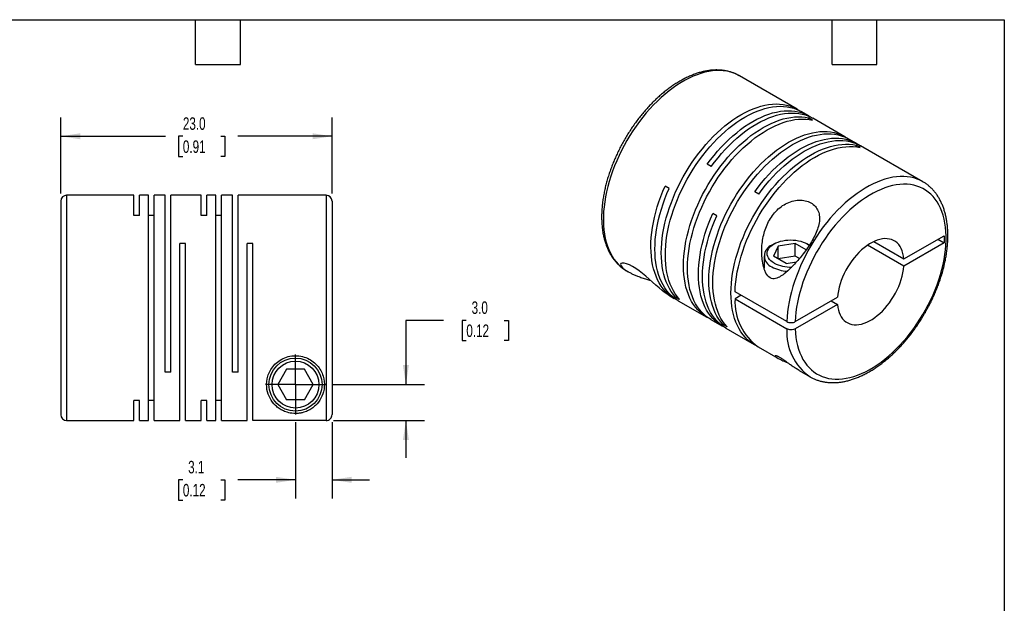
# Model space of a CAD drawing. Header units: millimetres. Extents: x 3 to 137, y 3 to 105.
# Tile 3 of 3: x 53 to 137, y 55 to 105. Entities that reach past the tile are written whole.
import ezdxf

# ---------------------------------------------------------------- set-up
doc = ezdxf.new("R2010")
doc.units = ezdxf.units.MM
doc.header["$LTSCALE"] = 0.5
doc.linetypes.add('SLD-Center', pattern=[19.05, 15.24, -1.27, 1.27, -1.27])
doc.linetypes.add('SLD-Solid', pattern=[0])
doc.layers.add('CENTER', color=40, linetype='SLD-Center')
doc.layers.add('DIMENSIONS', color=140, linetype='SLD-Solid', lineweight=25)
doc.layers.add('TEXT', color=140, linetype='SLD-Solid', lineweight=25)
doc.styles.add('SLDTEXTSTYLE0', font='TXT', dxfattribs={"width": 0.7})
doc.dimstyles.new('SLDDIMSTYLE1', dxfattribs={"dimtxt": 1.079004, "dimasz": 1.651, "dimexe": 0, "dimexo": 0.0625, "dimgap": 0.269751, "dimtad": 0, "dimtih": 1, "dimtoh": 1, "dimdec": 1, "dimrnd": 1e-09, "dimzin": 12, "dimdsep": 46, "dimtxsty": 'SLDTEXTSTYLE0', "dimsah": 1, "dimcen": 0.09, "dimadec": 0, "dimazin": 3, "dimtfac": 1, "dimtdec": 1, "dimtmove": 0, "dimatfit": 0, "dimfxl": 0, "dimfrac": 2, "dimtolj": 1, "dimtzin": 12, "dimarcsym": 0})
doc.dimstyles.new('SLDDIMSTYLE2', dxfattribs={"dimtxt": 1.079004, "dimasz": 1.651, "dimexe": 0, "dimexo": 0.0625, "dimgap": 0.269751, "dimtad": 0, "dimtih": 1, "dimtoh": 1, "dimdec": 1, "dimrnd": 1e-09, "dimzin": 4, "dimdsep": 46, "dimtxsty": 'SLDTEXTSTYLE0', "dimsah": 1, "dimcen": 0.09, "dimadec": 0, "dimazin": 1, "dimtfac": 1, "dimtdec": 1, "dimtmove": 0, "dimatfit": 0, "dimfxl": 0, "dimfrac": 2, "dimtolj": 1, "dimtzin": 12, "dimarcsym": 0})
doc.dimstyles.new('SLDDIMSTYLE5', dxfattribs={"dimtxt": 1.079004, "dimasz": 1.651, "dimexe": 0, "dimexo": 0.0625, "dimgap": 0.269751, "dimtad": 0, "dimtih": 1, "dimtoh": 1, "dimdec": 1, "dimrnd": 1e-09, "dimzin": 4, "dimdsep": 46, "dimtxsty": 'SLDTEXTSTYLE0', "dimsah": 1, "dimcen": 0.09, "dimadec": 0, "dimazin": 1, "dimtfac": 1, "dimtdec": 1, "dimtofl": 0, "dimtmove": 0, "dimatfit": 3, "dimfxl": 0, "dimfrac": 2, "dimtolj": 1, "dimtzin": 12, "dimarcsym": 0})

# ---------------------------------------------------------------- blocks, each defined once
blk = doc.blocks.new('_D_5')
at = {"layer": 'DIMENSIONS'}
for p, q in [((56.53, 90.03), (56.53, 96.482)), ((79.53, 90.03), (79.53, 96.482)), ((56.53, 94.895), (65.42, 94.895)), ((66.882, 94.895), (66.519, 94.895)), ((66.519, 94.895), (66.519, 93.18)), ((70.088, 94.895), (70.451, 94.895)), ((70.451, 94.895), (70.451, 93.18)), ((79.53, 94.895), (71.55, 94.895)), ((66.519, 93.18), (66.882, 93.18)), ((70.451, 93.18), (70.088, 93.18))]:
    blk.add_line(p, q, dxfattribs=at)
for points in [[(56.53, 94.895), (58.181, 94.641), (58.181, 95.149)], [(79.53, 94.895), (77.879, 95.149), (77.879, 94.641)]]:
    blk.add_solid(points, dxfattribs=at)
at = {"layer": 'DIMENSIONS', "char_height": 1.0583, "attachment_point": 1, "style": 'SLDTEXTSTYLE0'}
for s, insert in [('23.0', (66.882, 96.5)), ('0.91', (66.882, 94.544))]:
    blk.add_mtext(s, dxfattribs=dict(at, insert=insert))
blk = doc.blocks.new('_D_6')
at = {"layer": 'DIMENSIONS'}
for p, q in [((76.43, 70.67), (76.43, 64.186)), ((79.53, 70.667), (79.53, 64.186)), ((66.882, 65.774), (66.519, 65.774)), ((66.519, 65.774), (66.519, 64.059)), ((70.088, 65.774), (70.451, 65.774)), ((70.451, 65.774), (70.451, 64.059)), ((76.43, 65.774), (71.55, 65.774)), ((79.53, 65.774), (82.705, 65.774)), ((66.519, 64.059), (66.882, 64.059)), ((70.451, 64.059), (70.088, 64.059))]:
    blk.add_line(p, q, dxfattribs=at)
for points in [[(76.43, 65.774), (74.779, 66.028), (74.779, 65.52)], [(79.53, 65.774), (81.181, 65.52), (81.181, 66.028)]]:
    blk.add_solid(points, dxfattribs=at)
at = {"layer": 'DIMENSIONS', "char_height": 1.0583, "attachment_point": 1, "style": 'SLDTEXTSTYLE0'}
for s, insert in [('3.1', (67.331, 67.38)), ('0.12', (66.882, 65.423))]:
    blk.add_mtext(s, dxfattribs=dict(at, insert=insert))
blk = doc.blocks.new('_D_7')
at = {"layer": 'DIMENSIONS'}
for p, q in [((88.968, 79.291), (85.793, 79.291)), ((85.793, 79.291), (85.793, 73.845)), ((90.914, 79.291), (90.551, 79.291)), ((90.551, 79.291), (90.551, 77.576)), ((94.12, 79.291), (94.482, 79.291)), ((94.482, 79.291), (94.482, 77.576)), ((90.551, 77.576), (90.914, 77.576)), ((94.482, 77.576), (94.12, 77.576)), ((79.605, 73.845), (87.38, 73.845)), ((79.665, 70.802), (87.38, 70.802)), ((85.793, 70.802), (85.793, 67.627))]:
    blk.add_line(p, q, dxfattribs=at)
for points in [[(85.793, 73.845), (86.047, 75.496), (85.539, 75.496)], [(85.793, 70.802), (85.539, 69.151), (86.047, 69.151)]]:
    blk.add_solid(points, dxfattribs=at)
at = {"layer": 'DIMENSIONS', "char_height": 1.0583, "attachment_point": 1, "style": 'SLDTEXTSTYLE0'}
for s, insert in [('3.0', (91.362, 80.897)), ('0.12', (90.914, 78.941))]:
    blk.add_mtext(s, dxfattribs=dict(at, insert=insert))
blk = doc.blocks.new('SW_CENTERMARKSYMBOL_2')
at = {"layer": 'CENTER', "color": 0}
for q in [(0, 2.54), (-2.54, 0), (0, -2.54), (2.54, 0)]:
    blk.add_line((0, 0), q, dxfattribs=at)

msp = doc.modelspace()

# ---------------------------------------------------------------- linework, layer by layer
for p, q in [((118.975, 97.185), (114.061, 100.022)), ((119.965, 96.614), (119.314, 96.989)), ((120.267, 96.265), (119.928, 96.461)), ((119.928, 96.324), (119.928, 96.461)), ((123.005, 94.858), (120.304, 96.418)), ((123.995, 94.287), (123.345, 94.662)), ((124.298, 93.938), (123.958, 94.134)), ((123.958, 93.997), (123.958, 94.134)), ((129.617, 91.042), (124.335, 94.091)), ((111.676, 92.326), (111.337, 92.522)), ((129.617, 91.042), (129.597, 91.053)), ((108.111, 90.477), (107.771, 90.673)), ((115.706, 89.999), (115.367, 90.195)), ((56.53, 89.395), (56.53, 71.295)), ((62.73, 89.895), (57.03, 89.895)), ((57.03, 89.895), (57.03, 70.795)), ((62.73, 88.187), (62.73, 89.895)), ((63.98, 89.895), (63.21, 89.895)), ((63.21, 88.187), (63.21, 89.895)), ((63.98, 70.795), (63.98, 89.895)), ((65.38, 89.895), (64.46, 89.895)), ((64.46, 70.795), (64.46, 89.895)), ((65.38, 74.895), (65.38, 89.895)), ((68.43, 89.895), (65.86, 89.895)), ((65.86, 74.895), (65.86, 89.895)), ((68.43, 88.187), (68.43, 89.895)), ((69.68, 89.895), (68.91, 89.895)), ((68.91, 88.187), (68.91, 89.895)), ((69.68, 70.795), (69.68, 89.895)), ((71.08, 89.895), (70.16, 89.895)), ((70.16, 70.795), (70.16, 89.895)), ((71.08, 74.895), (71.08, 89.895)), ((79.03, 89.895), (71.56, 89.895)), ((71.56, 74.895), (71.56, 89.895)), ((79.03, 89.895), (79.03, 70.802)), ((79.53, 89.395), (79.53, 71.302)), ((63.21, 88.187), (62.73, 88.187)), ((64.46, 88.187), (63.98, 88.187)), ((68.91, 88.187), (68.43, 88.187)), ((70.16, 88.187), (69.68, 88.187)), ((112.141, 88.151), (111.802, 88.347)), ((128.012, 84.498), (131.418, 86.465)), ((130.888, 86.159), (131.418, 85.853)), ((131.418, 86.465), (131.418, 85.853)), ((67.11, 85.795), (66.63, 85.795)), ((66.63, 70.795), (66.63, 85.795)), ((67.11, 70.795), (67.11, 85.795)), ((72.81, 85.795), (72.33, 85.795)), ((72.33, 70.795), (72.33, 85.795)), ((72.81, 70.802), (72.81, 85.795)), ((117, 85.772), (116.816, 85.665)), ((117.346, 85.572), (116.958, 84.735)), ((118.796, 85.796), (117.346, 85.572)), ((117.346, 84.511), (117.346, 85.572)), ((119.719, 85.263), (118.796, 85.796)), ((118.796, 84.735), (118.796, 85.796)), ((119.999, 85.665), (119.815, 85.772)), ((128.012, 83.886), (124.93, 85.665)), ((125.461, 85.971), (128.012, 84.498)), ((131.418, 85.853), (128.012, 83.886)), ((116.158, 84.747), (116.158, 83.717)), ((118.019, 84.122), (116.958, 84.735)), ((118.796, 84.735), (117.346, 84.511)), ((119.153, 84.529), (118.796, 84.735)), ((104.503, 83.485), (104.511, 83.48)), ((104.511, 83.48), (104.628, 83.413)), ((116.13, 83.782), (116.158, 83.821)), ((118.019, 84.122), (118.92, 84.262)), ((108.071, 81.425), (108.542, 81.154)), ((108.655, 81.263), (108.773, 81.331)), ((108.994, 81.067), (108.655, 81.263)), ((118.095, 79.182), (113.696, 81.721)), ((114.227, 81.414), (113.696, 81.108)), ((113.696, 81.108), (118.095, 78.569)), ((118.802, 79.182), (122.38, 81.247)), ((108.881, 80.958), (111.3, 79.562)), ((122.38, 80.635), (118.802, 78.569)), ((121.849, 80.941), (122.38, 80.635)), ((111.639, 79.366), (112.572, 78.827)), ((112.686, 78.936), (112.804, 79.004)), ((113.025, 78.74), (112.686, 78.936)), ((112.912, 78.631), (115.33, 77.235)), ((115.669, 77.039), (117.332, 76.079)), ((75.68, 75.145), (74.929, 73.845)), ((77.181, 75.145), (75.68, 75.145)), ((77.931, 73.845), (77.181, 75.145)), ((65.86, 74.895), (65.38, 74.895)), ((71.56, 74.895), (71.08, 74.895)), ((119.126, 75.044), (120.068, 74.5)), ((120.068, 74.5), (120.088, 74.488)), ((74.929, 73.845), (75.68, 72.545)), ((77.181, 72.545), (77.931, 73.845)), ((63.21, 72.502), (62.73, 72.502)), ((62.73, 70.795), (62.73, 72.502)), ((63.21, 70.795), (63.21, 72.502)), ((64.46, 72.502), (63.98, 72.502)), ((68.91, 72.502), (68.43, 72.502)), ((68.43, 70.795), (68.43, 72.502)), ((68.91, 70.795), (68.91, 72.502)), ((70.16, 72.502), (69.68, 72.502)), ((77.181, 72.545), (75.68, 72.545)), ((57.03, 70.795), (62.73, 70.795)), ((63.21, 70.795), (63.98, 70.795)), ((64.46, 70.795), (66.63, 70.795)), ((67.11, 70.795), (68.43, 70.795)), ((68.91, 70.795), (69.68, 70.795)), ((70.16, 70.795), (72.33, 70.795)), ((79.03, 70.802), (72.81, 70.802))]:
    msp.add_line(p, q)
at = {"flags": 128}
for points in [[(114.061, 100.022), (114.044, 100.031), (113.796, 100.158), (113.537, 100.264), (113.267, 100.348), (112.987, 100.41), (112.698, 100.45), (112.4, 100.468), (112.093, 100.464), (111.78, 100.438), (111.461, 100.389), (111.135, 100.319), (110.806, 100.227), (110.472, 100.113), (110.135, 99.978), (109.796, 99.822), (109.456, 99.645), (109.116, 99.448), (108.775, 99.232), (108.437, 98.997), (108.1, 98.743), (107.766, 98.472), (107.436, 98.183), (107.111, 97.878), (106.792, 97.558), (106.478, 97.223), (106.172, 96.873), (105.874, 96.511), (105.585, 96.137), (105.304, 95.751), (105.035, 95.356), (104.775, 94.951), (104.528, 94.538), (104.292, 94.118), (104.069, 93.692), (103.86, 93.261), (103.664, 92.826), (103.482, 92.388), (103.316, 91.949), (103.164, 91.509), (103.028, 91.07), (102.908, 90.633), (102.804, 90.198), (102.717, 89.767), (102.646, 89.342), (102.593, 88.923), (102.556, 88.51), (102.537, 88.106), (102.534, 87.712), (102.549, 87.327), (102.581, 86.954), (102.63, 86.593), (102.696, 86.245), (102.778, 85.911), (102.878, 85.593), (102.993, 85.289), (103.125, 85.002), (103.272, 84.733), (103.434, 84.481), (103.612, 84.247), (103.804, 84.033), (104.01, 83.839), (104.229, 83.664), (104.461, 83.51), (104.503, 83.485)], [(108.655, 81.263), (108.467, 81.484), (108.294, 81.725), (108.136, 81.984), (107.993, 82.26), (107.866, 82.554), (107.756, 82.864), (107.662, 83.19), (107.585, 83.53), (107.525, 83.884), (107.482, 84.251), (107.456, 84.63), (107.447, 85.02), (107.456, 85.42), (107.482, 85.829), (107.526, 86.246), (107.586, 86.669), (107.664, 87.099), (107.758, 87.533), (107.869, 87.97), (107.996, 88.41), (108.139, 88.852), (108.297, 89.293), (108.471, 89.734), (108.659, 90.172), (108.862, 90.607), (109.078, 91.038), (109.307, 91.464), (109.549, 91.882), (109.803, 92.294), (110.068, 92.696), (110.344, 93.089), (110.629, 93.471), (110.924, 93.842), (111.227, 94.2), (111.538, 94.544), (111.856, 94.874), (112.179, 95.188), (112.508, 95.487), (112.841, 95.768), (113.178, 96.032), (113.517, 96.278), (113.858, 96.505), (114.2, 96.712), (114.542, 96.9), (114.883, 97.066), (115.223, 97.212), (115.559, 97.337), (115.892, 97.44), (116.221, 97.521), (116.545, 97.581), (116.862, 97.618), (117.173, 97.632), (117.476, 97.624), (117.771, 97.594), (118.057, 97.542), (118.333, 97.467), (118.598, 97.371), (118.852, 97.253), (119.093, 97.113), (119.142, 97.082)], [(108.994, 81.067), (108.806, 81.288), (108.633, 81.529), (108.475, 81.788), (108.332, 82.064), (108.206, 82.358), (108.095, 82.668), (108.001, 82.994), (107.924, 83.334), (107.864, 83.688), (107.821, 84.055), (107.795, 84.434), (107.787, 84.824), (107.796, 85.224), (107.822, 85.633), (107.865, 86.05), (107.926, 86.473), (108.003, 86.903), (108.097, 87.337), (108.208, 87.774), (108.335, 88.214), (108.478, 88.656), (108.636, 89.097), (108.81, 89.538), (108.998, 89.976), (109.201, 90.411), (109.417, 90.842), (109.647, 91.268), (109.888, 91.686), (110.142, 92.098), (110.407, 92.5), (110.683, 92.893), (110.969, 93.275), (111.263, 93.646), (111.567, 94.004), (111.877, 94.348), (112.195, 94.678), (112.519, 94.992), (112.848, 95.291), (113.181, 95.572), (113.517, 95.836), (113.857, 96.082), (114.198, 96.309), (114.54, 96.516), (114.882, 96.704), (115.223, 96.871), (115.562, 97.017), (115.899, 97.141), (116.232, 97.244), (116.561, 97.326), (116.884, 97.385), (117.202, 97.422), (117.513, 97.436), (117.816, 97.428), (118.111, 97.398), (118.396, 97.346), (118.672, 97.271), (118.937, 97.175), (119.191, 97.057), (119.314, 96.989)], [(111.337, 92.522), (111.622, 92.904), (111.917, 93.274), (112.22, 93.632), (112.531, 93.976), (112.849, 94.305), (113.173, 94.62), (113.502, 94.918), (113.835, 95.199), (114.171, 95.463), (114.511, 95.709), (114.852, 95.936), (115.194, 96.143), (115.536, 96.33), (115.877, 96.497), (116.216, 96.642), (116.553, 96.767), (116.886, 96.87), (117.214, 96.951), (117.538, 97.01), (117.856, 97.046), (118.166, 97.061), (118.469, 97.053), (118.764, 97.022), (119.05, 96.97), (119.325, 96.895), (119.59, 96.798), (119.844, 96.68), (120.086, 96.54), (120.132, 96.51)], [(111.676, 92.326), (111.962, 92.708), (112.256, 93.078), (112.56, 93.436), (112.871, 93.78), (113.188, 94.109), (113.512, 94.424), (113.841, 94.722), (114.174, 95.004), (114.511, 95.267), (114.85, 95.513), (115.191, 95.74), (115.533, 95.947), (115.875, 96.134), (116.216, 96.301), (116.555, 96.446), (116.892, 96.571), (117.225, 96.674), (117.554, 96.755), (117.877, 96.814), (118.195, 96.85), (118.506, 96.865), (118.809, 96.857), (119.104, 96.826), (119.389, 96.774), (119.665, 96.699), (119.93, 96.602), (120.183, 96.484), (120.304, 96.418)], [(111.472, 79.469), (111.42, 79.495), (111.179, 79.635), (110.949, 79.796), (110.733, 79.977), (110.531, 80.179), (110.343, 80.4), (110.169, 80.64), (110.011, 80.899), (109.868, 81.176), (109.741, 81.469), (109.631, 81.779), (109.537, 82.105), (109.459, 82.445), (109.399, 82.799), (109.356, 83.165), (109.33, 83.544), (109.321, 83.934), (109.33, 84.334), (109.356, 84.743), (109.399, 85.16), (109.459, 85.583), (109.537, 86.012), (109.631, 86.446), (109.741, 86.884), (109.868, 87.324), (110.011, 87.765), (110.169, 88.207), (110.343, 88.647), (110.531, 89.086), (110.733, 89.521), (110.949, 89.952), (111.179, 90.377), (111.42, 90.796), (111.674, 91.208), (111.939, 91.61), (112.215, 92.003), (112.5, 92.386), (112.795, 92.756), (113.098, 93.114), (113.409, 93.459), (113.726, 93.789), (114.05, 94.103), (114.379, 94.402), (114.712, 94.684), (115.048, 94.948), (115.388, 95.194), (115.729, 95.421), (116.071, 95.628), (116.413, 95.816), (116.754, 95.983), (117.093, 96.129), (117.43, 96.254), (117.763, 96.358), (118.092, 96.439), (118.415, 96.498), (118.733, 96.536), (119.044, 96.55), (119.347, 96.543), (119.642, 96.513), (119.928, 96.461)], [(111.639, 79.366), (111.518, 79.439), (111.289, 79.6), (111.073, 79.781), (110.87, 79.983), (110.682, 80.204), (110.509, 80.445), (110.35, 80.703), (110.208, 80.98), (110.081, 81.273), (109.97, 81.583), (109.876, 81.909), (109.799, 82.249), (109.738, 82.603), (109.695, 82.97), (109.669, 83.348), (109.661, 83.738), (109.669, 84.138), (109.695, 84.547), (109.738, 84.964), (109.799, 85.387), (109.876, 85.817), (109.97, 86.251), (110.081, 86.688), (110.208, 87.128), (110.35, 87.569), (110.509, 88.011), (110.682, 88.452), (110.87, 88.89), (111.073, 89.325), (111.289, 89.756), (111.518, 90.182), (111.76, 90.6), (112.013, 91.012), (112.278, 91.414), (112.554, 91.807), (112.84, 92.19), (113.134, 92.56), (113.437, 92.918), (113.748, 93.263), (114.066, 93.593), (114.389, 93.907), (114.718, 94.206), (115.051, 94.488), (115.388, 94.752), (115.727, 94.998), (116.068, 95.225), (116.41, 95.433), (116.752, 95.62), (117.093, 95.787), (117.432, 95.933), (117.769, 96.058), (118.102, 96.162), (118.431, 96.243), (118.755, 96.302), (119.073, 96.34), (119.383, 96.354), (119.687, 96.347), (119.982, 96.317), (120.267, 96.265)], [(112.686, 78.936), (112.498, 79.158), (112.324, 79.398), (112.166, 79.657), (112.023, 79.934), (111.897, 80.227), (111.786, 80.537), (111.692, 80.863), (111.615, 81.203), (111.555, 81.557), (111.512, 81.924), (111.486, 82.303), (111.478, 82.693), (111.487, 83.093), (111.513, 83.502), (111.556, 83.919), (111.617, 84.342), (111.694, 84.772), (111.788, 85.206), (111.899, 85.644), (112.026, 86.084), (112.169, 86.525), (112.328, 86.966), (112.501, 87.407), (112.69, 87.845), (112.892, 88.28), (113.108, 88.711), (113.338, 89.137), (113.58, 89.556), (113.833, 89.967), (114.098, 90.369), (114.374, 90.762), (114.66, 91.144), (114.955, 91.515), (115.258, 91.873), (115.569, 92.217), (115.886, 92.547), (116.21, 92.861), (116.539, 93.16), (116.872, 93.441), (117.209, 93.705), (117.548, 93.951), (117.889, 94.178), (118.231, 94.385), (118.573, 94.573), (118.914, 94.74), (119.253, 94.886), (119.59, 95.01), (119.923, 95.113), (120.252, 95.195), (120.575, 95.254), (120.893, 95.291), (121.204, 95.305), (121.507, 95.298), (121.802, 95.267), (122.087, 95.215), (122.363, 95.14), (122.628, 95.044), (122.882, 94.926), (123.124, 94.786), (123.172, 94.755)], [(113.025, 78.74), (112.837, 78.962), (112.664, 79.202), (112.505, 79.461), (112.363, 79.738), (112.236, 80.031), (112.126, 80.341), (112.032, 80.667), (111.955, 81.007), (111.895, 81.361), (111.852, 81.728), (111.826, 82.107), (111.817, 82.497), (111.826, 82.897), (111.852, 83.306), (111.896, 83.723), (111.956, 84.146), (112.034, 84.576), (112.128, 85.01), (112.239, 85.448), (112.366, 85.888), (112.509, 86.329), (112.667, 86.77), (112.841, 87.211), (113.029, 87.649), (113.231, 88.085), (113.448, 88.515), (113.677, 88.941), (113.919, 89.36), (114.173, 89.771), (114.438, 90.173), (114.714, 90.566), (114.999, 90.949), (115.294, 91.319), (115.597, 91.677), (115.908, 92.021), (116.226, 92.351), (116.549, 92.665), (116.878, 92.964), (117.211, 93.246), (117.548, 93.51), (117.887, 93.755), (118.228, 93.982), (118.57, 94.19), (118.912, 94.377), (119.253, 94.544), (119.592, 94.69), (119.929, 94.814), (120.262, 94.918), (120.591, 94.999), (120.915, 95.058), (121.232, 95.095), (121.543, 95.109), (121.846, 95.102), (122.141, 95.071), (122.427, 95.019), (122.703, 94.945), (122.968, 94.848), (123.221, 94.73), (123.345, 94.662)], [(115.367, 90.195), (115.653, 90.577), (115.948, 90.947), (116.251, 91.305), (116.562, 91.649), (116.879, 91.979), (117.203, 92.293), (117.532, 92.591), (117.865, 92.873), (118.202, 93.137), (118.541, 93.382), (118.882, 93.609), (119.224, 93.816), (119.566, 94.003), (119.907, 94.17), (120.246, 94.316), (120.583, 94.44), (120.916, 94.543), (121.245, 94.624), (121.569, 94.683), (121.886, 94.72), (122.197, 94.734), (122.5, 94.726), (122.795, 94.695), (123.08, 94.643), (123.356, 94.568), (123.621, 94.471), (123.875, 94.353), (124.116, 94.213), (124.162, 94.184)], [(115.706, 89.999), (115.992, 90.381), (116.287, 90.751), (116.59, 91.109), (116.901, 91.453), (117.219, 91.783), (117.543, 92.097), (117.871, 92.395), (118.205, 92.677), (118.541, 92.941), (118.881, 93.186), (119.222, 93.413), (119.564, 93.62), (119.906, 93.807), (120.247, 93.974), (120.586, 94.12), (120.922, 94.244), (121.256, 94.347), (121.584, 94.428), (121.908, 94.487), (122.226, 94.524), (122.536, 94.538), (122.839, 94.53), (123.134, 94.5), (123.42, 94.447), (123.695, 94.372), (123.96, 94.275), (124.214, 94.157), (124.335, 94.091)], [(115.503, 77.142), (115.451, 77.169), (115.209, 77.308), (114.98, 77.469), (114.764, 77.651), (114.561, 77.852), (114.373, 78.073), (114.2, 78.314), (114.041, 78.572), (113.899, 78.849), (113.772, 79.142), (113.661, 79.452), (113.567, 79.778), (113.49, 80.118), (113.43, 80.472), (113.386, 80.839), (113.36, 81.218), (113.352, 81.607), (113.36, 82.007), (113.386, 82.416), (113.43, 82.833), (113.49, 83.256), (113.567, 83.686), (113.661, 84.12), (113.772, 84.557), (113.899, 84.997), (114.041, 85.439), (114.2, 85.88), (114.373, 86.321), (114.561, 86.759), (114.764, 87.194), (114.98, 87.625), (115.209, 88.051), (115.451, 88.47), (115.705, 88.881), (115.97, 89.284), (116.245, 89.677), (116.531, 90.059), (116.825, 90.429), (117.128, 90.787), (117.439, 91.132), (117.757, 91.462), (118.08, 91.777), (118.409, 92.075), (118.742, 92.357), (119.079, 92.621), (119.418, 92.867), (119.759, 93.094), (120.101, 93.302), (120.443, 93.489), (120.784, 93.656), (121.123, 93.803), (121.46, 93.927), (121.793, 94.031), (122.122, 94.112), (122.446, 94.172), (122.764, 94.209), (123.075, 94.224), (123.378, 94.216), (123.673, 94.186), (123.958, 94.134)], [(113.696, 81.721), (113.719, 82.13), (113.758, 82.547), (113.815, 82.972), (113.89, 83.402), (113.981, 83.838), (114.089, 84.277), (114.213, 84.719), (114.354, 85.162), (114.51, 85.606), (114.682, 86.049), (114.869, 86.491), (115.07, 86.929), (115.285, 87.363), (115.513, 87.791), (115.755, 88.214), (116.008, 88.628), (116.273, 89.034), (116.549, 89.431), (116.834, 89.817), (117.13, 90.191), (117.433, 90.552), (117.745, 90.9), (118.064, 91.233), (118.388, 91.551), (118.719, 91.853), (119.053, 92.138), (119.391, 92.405), (119.732, 92.653), (120.075, 92.883), (120.419, 93.093), (120.762, 93.283), (121.105, 93.452), (121.447, 93.6), (121.785, 93.727), (122.12, 93.831), (122.451, 93.914), (122.777, 93.974), (123.096, 94.012), (123.409, 94.028), (123.714, 94.02), (124.011, 93.99), (124.298, 93.938)], [(129.597, 91.053), (129.388, 91.162), (129.13, 91.27), (128.862, 91.357), (128.583, 91.422), (128.295, 91.466), (127.998, 91.487), (127.693, 91.486), (127.381, 91.462), (127.062, 91.417), (126.737, 91.349), (126.408, 91.26), (126.075, 91.149), (125.739, 91.017), (125.4, 90.864), (125.06, 90.69), (124.719, 90.497), (124.379, 90.283), (124.04, 90.05), (123.703, 89.799), (123.369, 89.53), (123.038, 89.244), (122.713, 88.941), (122.392, 88.623), (122.078, 88.29), (121.771, 87.942), (121.471, 87.582), (121.181, 87.209), (120.899, 86.825), (120.628, 86.431), (120.367, 86.027), (120.118, 85.615), (119.881, 85.196), (119.656, 84.771), (119.444, 84.34), (119.247, 83.906), (119.063, 83.469), (118.894, 83.03), (118.741, 82.59), (118.603, 82.151), (118.48, 81.713), (118.374, 81.278), (118.285, 80.847), (118.212, 80.42), (118.156, 80), (118.117, 79.587), (118.095, 79.182)], [(108.715, 81.061), (108.702, 81.067), (108.457, 81.204), (108.225, 81.363), (108.006, 81.542), (107.8, 81.742), (107.609, 81.962), (107.433, 82.201), (107.272, 82.458), (107.126, 82.734), (106.997, 83.028), (106.884, 83.337), (106.788, 83.663), (106.708, 84.004), (106.646, 84.358), (106.601, 84.726), (106.574, 85.106), (106.564, 85.497), (106.571, 85.898), (106.596, 86.309), (106.638, 86.727), (106.698, 87.153), (106.775, 87.584), (106.869, 88.02), (106.979, 88.46), (107.106, 88.902), (107.249, 89.346), (107.408, 89.79), (107.582, 90.233), (107.771, 90.673)], [(108.881, 80.958), (108.763, 81.03), (108.533, 81.19), (108.317, 81.372), (108.115, 81.573), (107.926, 81.794), (107.753, 82.034), (107.594, 82.292), (107.451, 82.569), (107.324, 82.862), (107.213, 83.172), (107.119, 83.497), (107.042, 83.837), (106.981, 84.191), (106.938, 84.558), (106.912, 84.936), (106.903, 85.326), (106.911, 85.726), (106.937, 86.135), (106.98, 86.551), (107.04, 86.975), (107.118, 87.404), (107.211, 87.838), (107.322, 88.276), (107.448, 88.716), (107.591, 89.157), (107.749, 89.598), (107.923, 90.039), (108.111, 90.477)], [(118.802, 78.569), (118.824, 78.198), (118.864, 77.839), (118.921, 77.493), (118.995, 77.16), (119.086, 76.842), (119.193, 76.539), (119.317, 76.253), (119.457, 75.984), (119.612, 75.733), (119.782, 75.501), (119.967, 75.287), (120.167, 75.094), (120.38, 74.92), (120.606, 74.768), (120.844, 74.636), (121.094, 74.527), (121.356, 74.438), (121.628, 74.372), (121.909, 74.329), (122.199, 74.307), (122.498, 74.308), (122.804, 74.332), (123.116, 74.378), (123.434, 74.446), (123.757, 74.536), (124.084, 74.647), (124.413, 74.781), (124.745, 74.935), (125.078, 75.11), (125.412, 75.306), (125.745, 75.521), (126.076, 75.755), (126.405, 76.008), (126.73, 76.278), (127.052, 76.566), (127.368, 76.87), (127.679, 77.189), (127.983, 77.523), (128.279, 77.871), (128.567, 78.231), (128.845, 78.603), (129.114, 78.986), (129.372, 79.379), (129.619, 79.78), (129.854, 80.189), (130.076, 80.604), (130.285, 81.025), (130.48, 81.45), (130.661, 81.878), (130.827, 82.307), (130.978, 82.738), (131.113, 83.168), (131.232, 83.596), (131.334, 84.021), (131.42, 84.443), (131.489, 84.86), (131.541, 85.27), (131.576, 85.673), (131.593, 86.067), (131.593, 86.452), (131.576, 86.827), (131.541, 87.189), (131.489, 87.54), (131.42, 87.877), (131.334, 88.199), (131.232, 88.506), (131.113, 88.797), (130.978, 89.071), (130.827, 89.328), (130.661, 89.566), (130.48, 89.785), (130.285, 89.984), (130.076, 90.164), (129.854, 90.323), (129.619, 90.46), (129.372, 90.577), (129.114, 90.671), (128.845, 90.744), (128.567, 90.794), (128.279, 90.822), (127.983, 90.828), (127.679, 90.811), (127.368, 90.772), (127.052, 90.71), (126.73, 90.627), (126.405, 90.521), (126.076, 90.394), (125.745, 90.246), (125.412, 90.077), (125.078, 89.887), (124.745, 89.678), (124.413, 89.449), (124.084, 89.202), (123.757, 88.937), (123.434, 88.654), (123.116, 88.355), (122.804, 88.04), (122.498, 87.71), (122.199, 87.367), (121.909, 87.01), (121.628, 86.641), (121.356, 86.261), (121.094, 85.871), (120.844, 85.473), (120.606, 85.066), (120.38, 84.652), (120.167, 84.233), (119.967, 83.809), (119.782, 83.382), (119.612, 82.953), (119.457, 82.523), (119.317, 82.093), (119.193, 81.664), (119.086, 81.237), (118.995, 80.814), (118.921, 80.396), (118.864, 79.984), (118.824, 79.579), (118.802, 79.182)], [(112.745, 78.734), (112.696, 78.759), (112.454, 78.899), (112.224, 79.059), (112.008, 79.241), (111.806, 79.442), (111.617, 79.663), (111.444, 79.903), (111.285, 80.162), (111.142, 80.438), (111.015, 80.731), (110.905, 81.041), (110.81, 81.366), (110.733, 81.706), (110.672, 82.06), (110.629, 82.427), (110.603, 82.806), (110.594, 83.195), (110.603, 83.595), (110.628, 84.004), (110.671, 84.42), (110.731, 84.844), (110.809, 85.273), (110.902, 85.707), (111.013, 86.145), (111.14, 86.585), (111.282, 87.026), (111.44, 87.468), (111.614, 87.908), (111.802, 88.347)], [(112.912, 78.631), (112.793, 78.703), (112.564, 78.864), (112.348, 79.045), (112.145, 79.246), (111.957, 79.467), (111.783, 79.707), (111.625, 79.966), (111.482, 80.242), (111.355, 80.535), (111.244, 80.845), (111.15, 81.17), (111.072, 81.51), (111.012, 81.864), (110.968, 82.231), (110.942, 82.61), (110.933, 82.999), (110.942, 83.399), (110.968, 83.808), (111.011, 84.225), (111.071, 84.648), (111.148, 85.077), (111.242, 85.511), (111.352, 85.949), (111.479, 86.389), (111.622, 86.83), (111.78, 87.272), (111.953, 87.712), (112.141, 88.151)], [(117, 84.147), (116.852, 84.243), (116.723, 84.348), (116.615, 84.461), (116.529, 84.58), (116.467, 84.704), (116.43, 84.831), (116.418, 84.959), (116.43, 85.088), (116.467, 85.215), (116.529, 85.339), (116.615, 85.458), (116.723, 85.571), (116.852, 85.676), (117, 85.772), (117.167, 85.858), (117.349, 85.932), (117.544, 85.994), (117.75, 86.044), (117.965, 86.079), (118.185, 86.101), (118.408, 86.108), (118.63, 86.101), (118.85, 86.079), (119.065, 86.044), (119.271, 85.994), (119.466, 85.932), (119.648, 85.858), (119.815, 85.772), (119.963, 85.676), (119.992, 85.655)], [(128.012, 84.498), (127.982, 84.739), (127.934, 84.967), (127.868, 85.178), (127.786, 85.374), (127.687, 85.551), (127.573, 85.709), (127.443, 85.848), (127.299, 85.965), (127.141, 86.061), (126.971, 86.134), (126.79, 86.185), (126.599, 86.213), (126.398, 86.217), (126.19, 86.198), (125.976, 86.156), (125.757, 86.092), (125.534, 86.004), (125.309, 85.895), (125.083, 85.765), (124.858, 85.614), (124.635, 85.444), (124.416, 85.256), (124.201, 85.05), (123.993, 84.829), (123.793, 84.593), (123.602, 84.344), (123.42, 84.084), (123.25, 83.815), (123.093, 83.537), (122.949, 83.253), (122.819, 82.965), (122.704, 82.674), (122.605, 82.383), (122.523, 82.093), (122.458, 81.805), (122.41, 81.523), (122.38, 81.247)], [(108.072, 81.427), (108.017, 81.458), (107.864, 81.557), (107.695, 81.679), (107.515, 81.82), (107.261, 82.034), (106.979, 82.282), (106.711, 82.522), (106.421, 82.78), (106.141, 83.023), (105.845, 83.267), (105.56, 83.487), (105.272, 83.689), (104.999, 83.858), (104.738, 83.995), (104.497, 84.093), (104.291, 84.146), (104.124, 84.151), (104.021, 84.105), (103.992, 84.022), (104.032, 83.908), (104.095, 83.821), (104.185, 83.728), (104.303, 83.628), (104.445, 83.526), (104.445, 83.526)], [(122.38, 80.635), (122.41, 80.394), (122.458, 80.167), (122.523, 79.955), (122.605, 79.76), (122.704, 79.582), (122.819, 79.424), (122.949, 79.286), (123.093, 79.168), (123.25, 79.073), (123.42, 78.999), (123.602, 78.948), (123.793, 78.921), (123.993, 78.916), (124.201, 78.935), (124.416, 78.977), (124.635, 79.042), (124.858, 79.129), (125.083, 79.238), (125.309, 79.368), (125.534, 79.519), (125.757, 79.689), (125.976, 79.877), (126.19, 80.083), (126.398, 80.304), (126.599, 80.54), (126.79, 80.789), (126.971, 81.049), (127.141, 81.319), (127.299, 81.596), (127.443, 81.88), (127.573, 82.168), (127.687, 82.459), (127.786, 82.75), (127.868, 83.041), (127.934, 83.328), (127.982, 83.61), (128.012, 83.886)]]:
    msp.add_lwpolyline(points, dxfattribs=at)
for radius in [2.25, 1.99]:
    msp.add_circle((76.43, 73.845), radius)
for centre, radius, start, end in [((57.03, 89.395), 0.5, 90, 180), ((79.03, 89.395), 0.5, 0, 90), ((117.171, 84.747), 0.985, 111.13142, 248.88471), ((118.291, 86.543), 3.089, 241.48447, 267.01519), ((118.368, 86.743), 2.935, 242.21612, 272.74057), ((118.387, 80.87), 4.697, 177.09065, 234.6442), ((122.684, 78.282), 4.599, 176.41459, 235.32026), ((57.03, 71.295), 0.5, 180, 270)]:
    msp.add_arc(centre, radius, start, end)
for points, knots in [([(114.059, 100.023), (113.981, 100.066), (113.821, 100.153), (113.568, 100.261), (113.303, 100.352), (113.029, 100.423), (112.746, 100.474), (112.455, 100.506), (112.157, 100.516), (111.852, 100.507), (111.541, 100.477), (111.224, 100.426), (110.903, 100.355), (110.578, 100.264), (110.25, 100.152), (109.92, 100.021), (109.589, 99.87), (109.257, 99.701), (108.926, 99.513), (108.596, 99.307), (108.268, 99.083), (107.943, 98.843), (107.621, 98.587), (107.303, 98.315), (106.99, 98.028), (106.683, 97.727), (106.381, 97.413), (106.086, 97.086), (105.799, 96.746), (105.519, 96.396), (105.248, 96.035), (104.987, 95.664), (104.735, 95.285), (104.493, 94.898), (104.262, 94.503), (104.042, 94.103), (103.835, 93.697), (103.639, 93.287), (103.456, 92.873), (103.287, 92.457), (103.131, 92.039), (102.988, 91.62), (102.861, 91.201), (102.747, 90.784), (102.649, 90.368), (102.566, 89.955), (102.498, 89.546), (102.446, 89.142), (102.409, 88.743), (102.389, 88.351), (102.384, 87.966), (102.396, 87.589), (102.424, 87.222), (102.469, 86.864), (102.53, 86.517), (102.607, 86.182), (102.701, 85.86), (102.81, 85.552), (102.936, 85.258), (103.076, 84.979), (103.232, 84.717), (103.402, 84.471), (103.585, 84.243), (103.782, 84.033), (103.991, 83.842), (104.213, 83.67), (104.384, 83.552), (104.485, 83.498), (104.503, 83.487)], [0, 0, 0, 0, 0.014237, 0.0289687, 0.0437168, 0.0585053, 0.0733545, 0.0882799, 0.103291, 0.1183916, 0.1335795, 0.148848, 0.164187, 0.1795846, 0.1950281, 0.2105058, 0.2260067, 0.2415219, 0.2570441, 0.2725666, 0.2880851, 0.3035971, 0.319101, 0.334596, 0.3500817, 0.3655583, 0.3810262, 0.3964861, 0.4119388, 0.4273851, 0.4428262, 0.458263, 0.4736967, 0.4891282, 0.5045588, 0.5199896, 0.5354213, 0.5508552, 0.5662921, 0.5817335, 0.5971802, 0.6126335, 0.6280944, 0.6435639, 0.659043, 0.6745324, 0.6900329, 0.7055446, 0.7210677, 0.7366017, 0.7521452, 0.7676964, 0.783252, 0.7988059, 0.8143511, 0.829879, 0.8453791, 0.8608393, 0.8762463, 0.8915865, 0.9068477, 0.9220203, 0.9370992, 0.952085, 0.9669843, 0.9818105, 0.9965822, 1, 1, 1, 1]), ([(120.09, 74.487), (120.169, 74.445), (120.33, 74.358), (120.585, 74.251), (120.851, 74.162), (121.126, 74.093), (121.41, 74.044), (121.701, 74.015), (122, 74.006), (122.306, 74.017), (122.617, 74.049), (122.935, 74.102), (123.256, 74.175), (123.582, 74.268), (123.91, 74.382), (124.24, 74.515), (124.571, 74.667), (124.903, 74.839), (125.234, 75.028), (125.564, 75.236), (125.891, 75.461), (126.216, 75.703), (126.538, 75.961), (126.855, 76.234), (127.168, 76.522), (127.475, 76.824), (127.776, 77.14), (128.07, 77.469), (128.357, 77.809), (128.635, 78.16), (128.905, 78.522), (129.166, 78.894), (129.417, 79.274), (129.658, 79.662), (129.888, 80.057), (130.106, 80.458), (130.313, 80.864), (130.507, 81.275), (130.689, 81.689), (130.857, 82.106), (131.012, 82.524), (131.153, 82.943), (131.279, 83.361), (131.391, 83.779), (131.488, 84.194), (131.57, 84.606), (131.636, 85.015), (131.687, 85.419), (131.722, 85.817), (131.741, 86.208), (131.743, 86.592), (131.73, 86.968), (131.7, 87.335), (131.654, 87.692), (131.591, 88.037), (131.512, 88.371), (131.417, 88.692), (131.306, 88.999), (131.18, 89.292), (131.038, 89.569), (130.881, 89.83), (130.709, 90.073), (130.524, 90.3), (130.326, 90.508), (130.116, 90.698), (129.893, 90.868), (129.719, 90.986), (129.615, 91.041), (129.593, 91.052)], [0, 0, 0, 0, 0.014364, 0.029087, 0.043829, 0.058613, 0.07346, 0.088384, 0.103394, 0.118494, 0.13368, 0.148946, 0.164282, 0.179675, 0.195112, 0.210583, 0.226076, 0.241582, 0.257095, 0.272607, 0.288116, 0.303617, 0.31911, 0.334595, 0.35007, 0.365536, 0.380993, 0.396443, 0.411885, 0.427321, 0.442752, 0.458179, 0.473603, 0.489024, 0.504445, 0.519866, 0.535289, 0.550713, 0.566141, 0.581573, 0.59701, 0.612454, 0.627906, 0.643367, 0.658837, 0.674318, 0.68981, 0.705313, 0.720827, 0.736353, 0.751887, 0.767429, 0.782975, 0.798519, 0.814053, 0.829569, 0.845056, 0.860502, 0.875894, 0.891217, 0.90646, 0.921615, 0.936675, 0.951643, 0.966525, 0.981336, 0.996094, 1, 1, 1, 1]), ([(116.675, 82.899), (116.748, 82.857), (116.825, 82.833), (116.978, 82.815), (117.053, 82.822), (117.276, 82.869), (117.42, 82.938), (117.698, 83.106), (117.833, 83.207), (118.097, 83.424), (118.226, 83.541), (118.612, 83.914), (118.869, 84.192), (119.367, 84.781), (119.608, 85.092), (120.068, 85.759), (120.278, 86.104), (120.541, 86.643), (120.619, 86.825), (120.745, 87.188), (120.794, 87.371), (120.854, 87.727), (120.865, 87.901), (120.841, 88.238), (120.807, 88.395), (120.691, 88.691), (120.609, 88.826), (120.401, 89.062), (120.273, 89.165), (119.986, 89.328), (119.823, 89.391), (119.476, 89.469), (119.294, 89.485), (118.913, 89.471), (118.723, 89.441), (118.347, 89.336), (118.158, 89.261), (117.805, 89.073), (117.638, 88.961), (117.324, 88.705), (117.179, 88.562), (116.786, 88.103), (116.573, 87.75), (116.251, 87.02), (116.136, 86.638), (115.986, 85.845), (115.952, 85.444), (115.961, 84.845), (115.974, 84.645), (116.023, 84.246), (116.059, 84.047), (116.136, 83.759), (116.165, 83.664), (116.234, 83.479), (116.274, 83.388), (116.411, 83.133), (116.53, 82.983), (116.675, 82.899)], [0, 0, 0, 0, 0.015625, 0.015625, 0.03125, 0.03125, 0.0625, 0.0625, 0.09375, 0.09375, 0.125, 0.125, 0.1875, 0.1875, 0.25, 0.25, 0.3125, 0.3125, 0.34375, 0.34375, 0.375, 0.375, 0.40625, 0.40625, 0.4375, 0.4375, 0.46875, 0.46875, 0.5, 0.5, 0.53125, 0.53125, 0.5625, 0.5625, 0.59375, 0.59375, 0.625, 0.625, 0.65625, 0.65625, 0.6875, 0.6875, 0.75, 0.75, 0.8125, 0.8125, 0.875, 0.875, 0.90625, 0.90625, 0.9375, 0.9375, 0.953125, 0.953125, 0.96875, 0.96875, 1, 1, 1, 1]), ([(104.445, 83.526), (104.511, 83.484), (104.644, 83.4), (104.882, 83.275), (105.145, 83.153), (105.451, 83.028), (105.799, 82.903), (106.164, 82.787), (106.414, 82.718), (106.526, 82.686)], [0, 0, 0, 0, 0.133676, 0.267382, 0.40489, 0.542417, 0.705032, 0.867661, 1, 1, 1, 1]), ([(118.095, 79.182), (118.188, 79.128), (118.318, 79.097), (118.579, 79.097), (118.709, 79.128), (118.802, 79.182)], [0, 0, 0, 0, 0.5, 0.5, 1, 1, 1, 1]), ([(118.802, 78.569), (118.709, 78.515), (118.579, 78.485), (118.318, 78.485), (118.188, 78.515), (118.095, 78.569)], [0, 0, 0, 0, 0.5, 0.5, 1, 1, 1, 1]), ([(76.43, 71.395), (76.533, 71.395), (76.635, 71.401), (76.829, 71.425), (76.918, 71.442), (77.171, 71.503), (77.321, 71.557), (77.59, 71.681), (77.711, 71.752), (77.932, 71.904), (78.032, 71.986), (78.311, 72.253), (78.468, 72.46), (78.713, 72.918), (78.803, 73.17), (78.894, 73.729), (78.894, 74.027), (78.798, 74.494), (78.749, 74.653), (78.616, 74.964), (78.53, 75.12), (78.321, 75.414), (78.197, 75.553), (77.91, 75.806), (77.752, 75.917), (77.402, 76.102), (77.213, 76.175), (76.823, 76.271), (76.618, 76.296), (76.214, 76.293), (76.01, 76.267), (75.621, 76.166), (75.436, 76.093), (75.087, 75.903), (74.93, 75.791), (74.65, 75.539), (74.526, 75.397), (74.32, 75.102), (74.237, 74.95), (74.106, 74.636), (74.059, 74.479), (73.966, 74.015), (73.968, 73.712), (74.06, 73.164), (74.149, 72.913), (74.397, 72.454), (74.552, 72.251), (74.831, 71.985), (74.931, 71.902), (75.153, 71.749), (75.274, 71.679), (75.475, 71.587), (75.545, 71.559), (75.695, 71.506), (75.775, 71.482), (76.029, 71.421), (76.225, 71.395), (76.43, 71.395)], [0, 0, 0, 0, 0.015625, 0.015625, 0.03125, 0.03125, 0.0625, 0.0625, 0.09375, 0.09375, 0.125, 0.125, 0.1875, 0.1875, 0.25, 0.25, 0.3125, 0.3125, 0.34375, 0.34375, 0.375, 0.375, 0.40625, 0.40625, 0.4375, 0.4375, 0.46875, 0.46875, 0.5, 0.5, 0.53125, 0.53125, 0.5625, 0.5625, 0.59375, 0.59375, 0.625, 0.625, 0.65625, 0.65625, 0.6875, 0.6875, 0.75, 0.75, 0.8125, 0.8125, 0.875, 0.875, 0.90625, 0.90625, 0.9375, 0.9375, 0.953125, 0.953125, 0.96875, 0.96875, 1, 1, 1, 1]), ([(117.488, 76.149), (117.461, 76.164), (117.402, 76.198), (117.324, 76.236), (117.25, 76.267), (117.188, 76.286), (117.136, 76.293), (117.106, 76.283), (117.106, 76.252), (117.154, 76.196), (117.265, 76.116), (117.431, 76.023), (117.633, 75.926), (117.863, 75.826), (118.028, 75.758), (118.126, 75.717), (118.135, 75.714)], [0, 0, 0, 0, 0.033918, 0.072679, 0.112525, 0.163806, 0.216377, 0.290014, 0.365229, 0.476954, 0.591649, 0.70185, 0.815023, 0.90176, 0.990787, 1, 1, 1, 1]), ([(119.127, 75.045), (119.072, 75.077), (118.94, 75.153), (118.698, 75.314), (118.443, 75.492), (118.205, 75.664), (118.023, 75.795), (117.864, 75.906), (117.735, 75.994), (117.606, 76.079), (117.528, 76.125), (117.488, 76.149)], [0, 0, 0, 0, 0.123516, 0.299328, 0.479729, 0.595978, 0.714881, 0.785028, 0.856617, 0.926905, 1, 1, 1, 1]), ([(79.03, 70.802), (79.162, 70.802), (79.292, 70.856), (79.476, 71.041), (79.53, 71.17), (79.53, 71.302)], [0, 0, 0, 0, 0.5, 0.5, 1, 1, 1, 1])]:
    msp.add_open_spline(points, degree=3, knots=knots)
at = {"layer": 'TEXT'}
for p, q in [((3.175, 104.775), (136.525, 104.775)), ((67.945, 100.965), (67.945, 104.775)), ((71.755, 100.965), (71.755, 104.775)), ((121.92, 100.965), (121.92, 104.775)), ((125.73, 100.965), (125.73, 104.775)), ((136.525, 104.775), (136.525, 3.175)), ((67.945, 100.965), (71.755, 100.965)), ((121.92, 100.965), (125.73, 100.965))]:
    msp.add_line(p, q, dxfattribs=at)

# ---------------------------------------------------------------- block references
at = {"layer": 'CENTER'}
msp.add_blockref('SW_CENTERMARKSYMBOL_2', (76.43, 73.845), dxfattribs=at)

# ---------------------------------------------------------------- dimensions: what is measured, and where the dimension line sits
at = {"layer": 'DIMENSIONS'}
for base, p1, p2, dimstyle, picture, middle in [((56.53, 94.895), (79.53, 89.395), (56.53, 89.395), 'SLDDIMSTYLE5', '_D_5', (68.485, 94.895)), ((79.53, 65.774), (76.43, 71.305), (79.53, 71.302), 'SLDDIMSTYLE1', '_D_6', (68.485, 65.774))]:
    dim = msp.add_linear_dim(base=base, p1=p1, p2=p2, dimstyle=dimstyle, dxfattribs=at)
    dim.commit()
    dim.dimension.update_dxf_attribs({"geometry": picture, "text_midpoint": middle, "dimtype": 160})
dim = msp.add_linear_dim(base=(85.793, 73.845), p1=(79.03, 70.802), p2=(78.97, 73.845), angle=90, dimstyle='SLDDIMSTYLE2', dxfattribs=at)
dim.commit()
dim.dimension.update_dxf_attribs({"geometry": '_D_7', "text_midpoint": (85.793, 79.291), "dimtype": 160})

doc.saveas('drawing.dxf')
